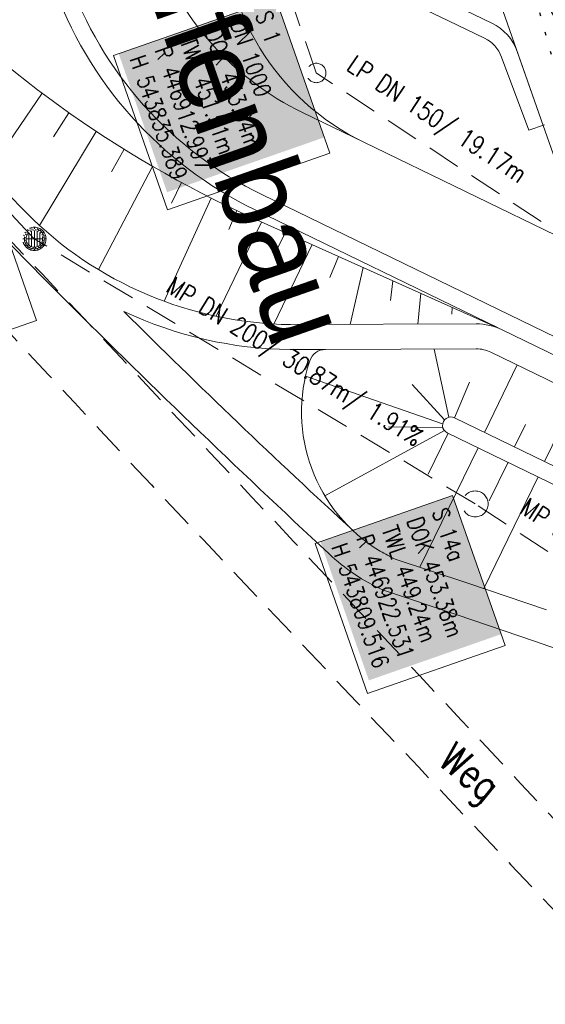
# Model space of a CAD drawing. Extents: x 446740 to 447511, y 442825 to 444215.
# Tile 37 of 94: x 446896 to 446927, y 443779 to 443838. Entities that reach past the tile are written whole.
import ezdxf

# ---------------------------------------------------------------- set-up
doc = ezdxf.new("R2010")
doc.units = 0
doc.header["$LTSCALE"] = 2
doc.header["$MEASUREMENT"] = 0
for name, pattern in [('AUSGEZOGEN', [0]), ('BAB-FM2', [2.6, 1.5, -0.5, 0.1, -0.5]), ('GESTRICH-X2', [1.5, 1, -0.5]), ('PUNKTX2_STR', [0.6, 0.1, -0.5])]:
    doc.linetypes.add(name, pattern=pattern)
doc.layers.get('0').update_dxf_attribs({"linetype": 'AUSGEZOGEN'})
for name, color, linetype in [('BAB_FM', 5, 'BAB-FM2'), ('Beschriftung', 7, 'CONTINUOUS'), ('FBRTOP', 250, 'AUSGEZOGEN'), ('GLOBAL', 7, 'CONTINUOUS'), ('Hintergrund', 7, 'CONTINUOUS'), ('Hintergrundplan', 7, 'CONTINUOUS'), ('Ingenieurbauwerke', 15, 'CONTINUOUS'), ('KANAL', 7, 'GESTRICH-X2'), ('SCHRIFT', 7, 'AUSGEZOGEN'), ('STRASSE', 250, 'AUSGEZOGEN'), ('WEG', 250, 'GESTRICH-X2')]:
    doc.layers.add(name, color=color, linetype=linetype)
doc.styles.add('6', font='txt_____.ttf', dxfattribs={"width": 0.8, "height": 1})
doc.styles.add('8', font='txt_____.ttf', dxfattribs={"width": 0.8, "height": 1})
doc.styles.add('ROMANS', font='romans.shx', dxfattribs={"width": 0.8})
doc.styles.add('UNIR-O', font='unir_o.shx', dxfattribs={"height": 2.5})

# ---------------------------------------------------------------- blocks, each defined once
blk = doc.blocks.new('Schacht')
at = {"color": 18, "lineweight": 9, "true_color": 0x000000}
blk.add_circle((0, 0), 0.779, dxfattribs=at)
blk = doc.blocks.new('Muldenschacht')
at = {"color": 18, "lineweight": 9, "true_color": 0x000000}
for p, q in [((-0.215015, 0.669384), (-0.184082, 0.574183)), ((-0.096655, 0.595502), (-0.080293, 0.496748)), ((0.001513, 0.703679), (0.001513, 0.603579)), ((0.093794, 0.596447), (0.078414, 0.497536)), ((0.218041, 0.669384), (0.187109, 0.574183)), ((-0.599087, 0.002979), (-0.699187, 0.002979)), ((-0.569691, 0.188574), (-0.664892, 0.219507)), ((-0.492399, 0.083917), (-0.591181, 0.100105)), ((-0.484382, 0.356002), (-0.565365, 0.41484)), ((-0.444073, 0.230912), (-0.53319, 0.276499)), ((0.502013, 0.002979), (-0.498987, 0.002979)), ((0.474843, 0.165641), (-0.471817, 0.165641)), ((-0.350626, 0.358645), (-0.421053, 0.429778)), ((-0.351511, 0.488874), (-0.410348, 0.569857)), ((0.38186, 0.328304), (-0.378834, 0.328304)), ((-0.228204, 0.447647), (-0.274147, 0.536581)), ((0.001562, 0.503479), (0.001464, -0.497521)), ((0.271415, 0.539517), (0.226431, 0.450094)), ((0.413374, 0.569857), (0.354537, 0.488874)), ((0.425748, 0.42812), (0.355042, 0.357263)), ((0.447803, 0.22953), (0.537061, 0.27484)), ((0.568391, 0.41484), (0.487409, 0.356002)), ((0.4959, 0.080963), (0.594778, 0.096559)), ((0.572718, 0.188574), (0.667918, 0.219507)), ((0.602083, 0.008988), (0.702178, 0.00999)), ((-0.569691, -0.182617), (-0.664892, -0.21355)), ((-0.493148, -0.073251), (-0.59208, -0.088497)), ((-0.484382, -0.350045), (-0.565365, -0.408882)), ((-0.445326, -0.222488), (-0.534694, -0.267581)), ((0.474843, -0.159684), (-0.471817, -0.159684)), ((-0.352742, -0.35058), (-0.423593, -0.421292)), ((-0.351511, -0.482917), (-0.410348, -0.5639)), ((0.38186, -0.322346), (-0.378834, -0.322346)), ((-0.228006, -0.441793), (-0.273909, -0.530747)), ((-0.184082, -0.568226), (-0.215015, -0.663427)), ((-0.079489, -0.490923), (-0.095689, -0.589704)), ((0.079714, -0.491374), (0.095355, -0.590245)), ((0.187109, -0.568226), (0.218041, -0.663427)), ((0.271696, -0.533418), (0.226665, -0.444019)), ((0.354537, -0.482917), (0.413374, -0.5639)), ((0.426841, -0.421069), (0.355953, -0.350395)), ((0.446654, -0.225822), (0.535682, -0.271583)), ((0.487409, -0.350045), (0.568391, -0.408882)), ((0.496174, -0.073247), (0.595107, -0.088493)), ((0.572718, -0.182617), (0.667918, -0.21355)), ((0.001513, -0.597621), (0.001513, -0.697721))]:
    blk.add_line(p, q, dxfattribs=at)
for radius in [0.7007, 0.6006, 0.5005]:
    blk.add_circle((0.001513, 0.002979), radius, dxfattribs=at)

msp = doc.modelspace()

# ---------------------------------------------------------------- linework, layer by layer
at = {"layer": 'BAB_FM', "flags": 128}
msp.add_lwpolyline([(446907.736, 443871.618, 0.029826), (446920.778, 443849.819, -0.026843), (446940.011, 443814.418), (446940.648, 443813.135, 0.040013), (446962.986, 443779.495), (446965.138, 443775.204, -0.343593), (446964.346, 443771.555), (446956.984, 443765.535, 0.398511), (446956.832, 443763.357), (446978.31, 443740.079), (447000.468, 443715.992), (447014.94, 443691.092), (447028.903, 443660.538), (447030.814, 443654.35), (447019.085, 443640.703), (447035.188, 443587.926), (447041.09, 443572.533)], format="xyb", dxfattribs=at)
at = {"layer": 'Beschriftung', "color": 18, "lineweight": 9, "true_color": 0x000000}
for points in [[(446910.944, 443839.284), (446914.181, 443830.016), (446904.426, 443826.608), (446901.189, 443835.876), (446910.944, 443839.284)], [(446893.373, 443829.109), (446896.567, 443819.967), (446886.812, 443816.559), (446883.618, 443825.702), (446893.373, 443829.109)]]:
    msp.add_lwpolyline(points, close=True, dxfattribs=at)
at = {"layer": 'FBRTOP', "color": 0, "const_width": 0.5}
msp.add_lwpolyline([(447118.971, 443523.408, 0), (447120.057, 443520.305, 0.000001), (447128.316, 443496.708, -0.000001), (447136.574, 443473.112)], format="xyb", dxfattribs=at)
at = {"layer": 'GLOBAL', "color": 18, "lineweight": 9, "true_color": 0x000000}
msp.add_lwpolyline([(446921.54, 443809.451), (446924.686, 443800.443), (446916.442, 443797.563), (446913.295, 443806.571), (446921.54, 443809.451)], close=True, dxfattribs=at)
at = {"layer": 'Hintergrund', "color": 254, "lineweight": 18, "true_color": 0xcccccc}
for p, q in [((446886.396, 443947.488), (446926.97, 443831.677)), ((446925.42, 443836.102), (446926.97, 443831.677)), ((446896.913, 443833.603), (446893.645, 443828.827)), ((446898.519, 443832.436), (446897.587, 443830.984)), ((446926.97, 443831.677), (446929.606, 443824.153)), ((446900.16, 443831.315), (446896.758, 443825.663)), ((446916.215, 443830.658), (446929.606, 443824.153)), ((446901.836, 443830.241), (446901.073, 443828.887)), ((446903.544, 443829.215), (446900.288, 443823.018)), ((446905.284, 443828.239), (446904.679, 443827.002)), ((446907.053, 443827.314), (446904.242, 443821.112)), ((446908.593, 443826.561), (446908.111, 443825.43)), ((446909.472, 443826.153), (446924.511, 443819.4)), ((446910.074, 443825.861), (446907.346, 443820.214)), ((446911.514, 443825.236), (446910.904, 443824.027)), ((446913.122, 443824.514), (446910.808, 443819.749)), ((446914.691, 443823.809), (446914.176, 443822.533)), ((446916.167, 443823.147), (446915.4, 443819.728)), ((446917.951, 443822.345), (446917.812, 443821.166)), ((446919.625, 443821.594), (446919.451, 443819.744)), ((446921.517, 443820.744), (446921.493, 443820.347)), ((446922.955, 443819.758), (446911.814, 443819.714)), ((446921.306, 443814.152), (446920.433, 443818.248)), ((446923.453, 443813.246), (446925.418, 443817.292)), ((446920.943, 443813.754), (446912.714, 443816.62)), ((446921.059, 443813.998), (446919.116, 443816.117)), ((446921.654, 443814.119), (446922.557, 443816.265)), ((446927.051, 443811.498), (446929.016, 443815.544)), ((446925.252, 443812.372), (446925.907, 443813.721)), ((446921.048, 443813.355), (446913.879, 443809.431)), ((446920.956, 443813.53), (446917.703, 443813.58)), ((446921.268, 443813.196), (446920.077, 443810.742)), ((446923.067, 443812.322), (446919.581, 443805.144)), ((446924.866, 443811.448), (446923.743, 443809.135)), ((446926.665, 443810.574), (446923.407, 443803.867))]:
    msp.add_line(p, q, dxfattribs=at)
for points in [[(446925.42, 443836.102, 0.198918), (446923.889, 443837.814), (446921.729, 443838.853, -0.198913), (446920.198, 443840.564), (446883.136, 443946.347, -0.19891)], [(446916.215, 443830.658, -0.292532), (446907.771, 443844.446, 0.089418), (446906.931, 443849.702), (446895.65, 443881.898, 0.198904), (446894.12, 443883.609), (446889.35, 443885.904, -0.198904), (446887.819, 443887.615), (446876.837, 443918.961, -0.198904), (446876.965, 443921.253), (446879.26, 443926.023, 0.198904), (446879.387, 443928.316), (446878.106, 443931.972, 0.198904), (446876.576, 443933.684), (446871.804, 443935.982, -0.200245), (446870.274, 443937.694)], [(446897.6, 443843.067), (446898.469, 443840.587, 0.197945), (446910.127, 443827.503), (446957.397, 443804.54, -0.198221), (446967.534, 443793.163), (446971.143, 443782.864, 0.096812), (446989.793, 443750.488)], [(446903.659, 443842.405, 0.197946), (446912.53, 443832.45), (446916.215, 443830.658)], [(446887.982, 443841.625, 0.098515), (446909.472, 443826.153)], [(446897.525, 443840.256, 0.197945), (446909.69, 443826.603), (446924.272, 443819.519)], [(446883.826, 443839.38, 0.009078), (446895.948, 443826.44)], [(446917.891, 443839.589), (446921.295, 443837.951), (446923.455, 443836.912, -0.198918), (446924.476, 443835.771), (446926.119, 443831.378), (446927.063, 443831.709)], [(446882.365, 443838.014, 0.01146), (446897.808, 443821.688)], [(446895.948, 443826.44, 0.196774), (446911.814, 443819.714)], [(446897.808, 443821.688, 0.009729), (446914.113, 443805.972)], [(446901.821, 443820.498, 0.009768), (446915.606, 443807.311)], [(446901.821, 443820.498, 0.106708), (446911.796, 443818.214), (446913.914, 443818.222)], [(446924.511, 443819.4, 0.115588), (446922.955, 443819.758)], [(446923.843, 443818.057, 0.114495), (446922.961, 443818.258), (446913.914, 443818.222, 0.324261), (446912.966, 443817.53, 0.350186), (446917.202, 443806.112)], [(446921.218, 443813.22, -1.000591), (446921.654, 443814.119)], [(446917.202, 443806.112, 0.025808), (446918.09, 443805.638), (446922.4, 443804.21), (446927.169, 443802.584)], [(446914.113, 443805.972, 0.084829), (446917.397, 443803.761)]]:
    msp.add_lwpolyline(points, format="xyb", dxfattribs=at)
for points in [[(446956.96, 443803.641), (446924.511, 443819.4), (446956.96, 443803.641)], [(446956.96, 443803.641), (446924.511, 443819.4), (446956.96, 443803.641)], [(446956.306, 443802.291), (446923.843, 443818.057)], [(446921.654, 443814.119), (446954.34, 443798.243)], [(446953.903, 443797.344), (446921.218, 443813.22)], [(446917.397, 443803.761), (446921.762, 443802.315), (446926.515, 443800.694), (446931.257, 443799.033)]]:
    msp.add_lwpolyline(points, dxfattribs=at)
at = {"layer": 'Hintergrundplan', "color": 254, "lineweight": 18, "true_color": 0xcccccc}
for p, q in [((446886.396, 443947.488), (446926.97, 443831.677)), ((446925.42, 443836.102), (446926.97, 443831.677)), ((446896.913, 443833.603), (446893.645, 443828.827)), ((446898.519, 443832.436), (446897.587, 443830.984)), ((446926.97, 443831.677), (446929.606, 443824.153)), ((446900.16, 443831.315), (446896.758, 443825.663)), ((446916.215, 443830.658), (446929.606, 443824.153)), ((446901.836, 443830.241), (446901.073, 443828.887)), ((446903.544, 443829.215), (446900.288, 443823.018)), ((446905.284, 443828.239), (446904.679, 443827.002)), ((446907.053, 443827.314), (446904.242, 443821.112)), ((446908.593, 443826.561), (446908.111, 443825.43)), ((446909.472, 443826.153), (446924.511, 443819.4)), ((446910.074, 443825.861), (446907.346, 443820.214)), ((446911.514, 443825.236), (446910.904, 443824.027)), ((446913.122, 443824.514), (446910.808, 443819.749)), ((446914.691, 443823.809), (446914.176, 443822.533)), ((446916.167, 443823.147), (446915.4, 443819.728)), ((446917.951, 443822.345), (446917.812, 443821.166)), ((446919.625, 443821.594), (446919.451, 443819.744)), ((446921.517, 443820.744), (446921.493, 443820.347)), ((446922.955, 443819.758), (446911.814, 443819.714)), ((446921.306, 443814.152), (446920.433, 443818.248)), ((446923.453, 443813.246), (446925.418, 443817.292)), ((446920.943, 443813.754), (446912.714, 443816.62)), ((446921.059, 443813.998), (446919.116, 443816.117)), ((446921.654, 443814.119), (446922.557, 443816.265)), ((446927.051, 443811.498), (446929.016, 443815.544)), ((446925.252, 443812.372), (446925.907, 443813.721)), ((446921.048, 443813.355), (446913.879, 443809.431)), ((446920.956, 443813.53), (446917.703, 443813.58)), ((446921.268, 443813.196), (446920.077, 443810.742)), ((446923.067, 443812.322), (446919.581, 443805.144)), ((446924.866, 443811.448), (446923.743, 443809.135)), ((446926.665, 443810.574), (446923.407, 443803.867))]:
    msp.add_line(p, q, dxfattribs=at)
for points in [[(446925.42, 443836.102, 0.198918), (446923.889, 443837.814), (446921.729, 443838.853, -0.198913), (446920.198, 443840.564), (446883.136, 443946.347, -0.19891)], [(446916.215, 443830.658, -0.292532), (446907.771, 443844.446, 0.089418), (446906.931, 443849.702), (446895.65, 443881.898, 0.198904), (446894.12, 443883.609), (446889.35, 443885.904, -0.198904), (446887.819, 443887.615), (446876.837, 443918.961, -0.198904), (446876.965, 443921.253), (446879.26, 443926.023, 0.198904), (446879.387, 443928.316), (446878.106, 443931.972, 0.198904), (446876.576, 443933.684), (446871.804, 443935.982, -0.200245), (446870.274, 443937.694)], [(446897.6, 443843.067), (446898.469, 443840.587, 0.197945), (446910.127, 443827.503), (446957.397, 443804.54, -0.198221), (446967.534, 443793.163), (446971.143, 443782.864, 0.096812), (446989.793, 443750.488)], [(446903.659, 443842.405, 0.197946), (446912.53, 443832.45), (446916.215, 443830.658)], [(446887.982, 443841.625, 0.098515), (446909.472, 443826.153)], [(446897.525, 443840.256, 0.197945), (446909.69, 443826.603), (446924.272, 443819.519)], [(446883.826, 443839.38, 0.009078), (446895.948, 443826.44)], [(446917.891, 443839.589), (446921.295, 443837.951), (446923.455, 443836.912, -0.198918), (446924.476, 443835.771), (446926.119, 443831.378), (446927.063, 443831.709)], [(446882.365, 443838.014, 0.01146), (446897.808, 443821.688)], [(446895.948, 443826.44, 0.196774), (446911.814, 443819.714)], [(446897.808, 443821.688, 0.009729), (446914.113, 443805.972)], [(446901.821, 443820.498, 0.009768), (446915.606, 443807.311)], [(446901.821, 443820.498, 0.106708), (446911.796, 443818.214), (446913.914, 443818.222)], [(446924.511, 443819.4, 0.115588), (446922.955, 443819.758)], [(446923.843, 443818.057, 0.114495), (446922.961, 443818.258), (446913.914, 443818.222, 0.324261), (446912.966, 443817.53, 0.350186), (446917.202, 443806.112)], [(446921.218, 443813.22, -1.000591), (446921.654, 443814.119)], [(446917.202, 443806.112, 0.025808), (446918.09, 443805.638), (446922.4, 443804.21), (446927.169, 443802.584)], [(446914.113, 443805.972, 0.084829), (446917.397, 443803.761)]]:
    msp.add_lwpolyline(points, format="xyb", dxfattribs=at)
for points in [[(446956.96, 443803.641), (446924.511, 443819.4), (446956.96, 443803.641)], [(446956.96, 443803.641), (446924.511, 443819.4), (446956.96, 443803.641)], [(446956.306, 443802.291), (446923.843, 443818.057)], [(446921.654, 443814.119), (446954.34, 443798.243)], [(446953.903, 443797.344), (446921.218, 443813.22)], [(446917.397, 443803.761), (446921.762, 443802.315), (446926.515, 443800.694), (446931.257, 443799.033)]]:
    msp.add_lwpolyline(points, dxfattribs=at)
at = {"layer": 'Ingenieurbauwerke', "color": 7, "linetype": 'PUNKTX2_STR'}
msp.add_line((446906.009, 443912.394), (446938.857, 443795.294), dxfattribs=at)
at = {"layer": 'KANAL', "color": 92, "lineweight": 9, "true_color": 0x00b400}
for p, q in [((446913.36, 443834.821, 453.044), (446896.417, 443884.063)), ((446896.442, 443824.862, 449.672), (446864.296, 443858.927, 449.829)), ((446929.352, 443824.252, 452.911), (446913.36, 443834.821, 453.044)), ((446922.894, 443808.948, 453.375), (446896.442, 443824.862, 449.672)), ((446942.319, 443796.216, 454.675), (446922.894, 443808.948, 453.375))]:
    msp.add_line(p, q, dxfattribs=at)
at = {"layer": 'STRASSE'}
for points in [[(447062.812, 443984.485, 0.000031), (447067.774, 443953.189, 0.000135), (447068.931, 443945.908, 0.000002), (447074.525, 443910.767, 0.000014), (447075.333, 443905.695, 0.000003), (447075.577, 443904.158, 0.000002), (447075.88, 443902.258, 0.000405)], [(447056.172, 444006.907, 0.000256), (447057.959, 443995.782, 0.000007), (447066.417, 443943.312, -0.000072), (447067.235, 443938.233, -0.000506), (447069.899, 443921.568, 0.000383), (447073.414, 443899.55, 0.002551), (447074.205, 443894.777, 0.000503), (447078.363, 443870.591, 0.006787), (447082.529, 443848.311, 0.026597), (447083.97, 443842.705, 0.011408), (447085.657, 443837.742, 0.003012), (447092.583, 443819.14, 0.000539), (447102.034, 443794.298, 0.00389), (447103.374, 443790.868, 0.002567), (447104.913, 443787.074, -0.001252), (447108.088, 443779.304, -0.003407), (447110.594, 443773.006, -0.003634)], [(446963.395, 443791.048, 0.000903), (446963.475, 443790.95, 0.008098), (446964.815, 443789.354, 0.044964), (446965.487, 443788.707, 0.04079), (446966.339, 443788.131, 0.158037), (446967.576, 443787.881, 0.469329), (446967.853, 443788.304, 0.009198), (446967.52, 443789.322, 0.000223), (446952.986, 443831.009, 0.000004), (446936.423, 443878.447, -0.000017), (446932.249, 443890.404, -0.0013), (446927.963, 443902.785, 0.001293), (446923.656, 443915.228, 0.025648), (446922.292, 443918.574, 0.024383), (446920.513, 443921.932, 0.071691), (446919.532, 443923.147, 0.016707), (446914.498, 443927.52, 0.052871), (446911.116, 443929.717, 0.037612), (446905.892, 443931.897)]]:
    msp.add_lwpolyline(points, format="xyb", dxfattribs=at)
at = {"layer": 'WEG', "flags": 128}
for points in [[(446976.819, 443622.809, 0.003478), (446990.635, 443633.804, 0.004455), (447000.398, 443641.83, 0.000244), (447009.149, 443649.163, 0.00383), (447009.702, 443649.634, 0.029535), (447011.872, 443651.748, 0.030309), (447013.725, 443654.045, 0.044337), (447014.902, 443656.056, 0.024922), (447016.481, 443659.884, 0.020172), (447017.405, 443662.859, 0.030072), (447017.821, 443664.908, 0.045014), (447017.963, 443667.723, 0.03518), (447017.568, 443671.304, 0.019616), (447016.56, 443675.826, 0.016896), (447015.009, 443680.976, 0.009595), (447013.503, 443685.161, 0.006158), (447010.953, 443691.603, 0.021057), (447006.381, 443701.537, 0.034412), (447002.925, 443707.273, 0.024481), (446996.978, 443714.936, 0.010018), (446981.195, 443732.608, 0.000195), (446953.17, 443762.726, 0.000666), (446944.962, 443771.517, 0.000046), (446941.056, 443775.688, 0.000009), (446922.08, 443795.949, 0.001109), (446881.764, 443838.802, 0.00487), (446872.464, 443848.453, 0.033993), (446870.176, 443850.485, 0.027932), (446867.108, 443852.595, 0.056779), (446865.132, 443853.509, 0.044375), (446862.423, 443854.146, 0.066457), (446859.151, 443854.177, 0.07715), (446856.435, 443853.405, 0.026945), (446855.343, 443852.829, 0.005039), (446849.713, 443849.386, 0.024312), (446844.157, 443845.523, 0.01939), (446837.642, 443840.09)], [(446839.503, 443837.192, -0.024299), (446846.088, 443843.08, -0.028596), (446852.182, 443847.465, -0.002657), (446855.649, 443849.645, -0.018724), (446856.154, 443849.933, -0.064132), (446858.234, 443850.699, -0.052142), (446860.936, 443851.027, -0.051497), (446862.977, 443850.85, -0.064077), (446864.543, 443850.336, -0.046861), (446866.851, 443848.956, -0.040142), (446869.225, 443846.904, -0.010587), (446882.06, 443833.308, 0.005484), (446906.566, 443806.811, 0.000342), (446936.107, 443775.608, -0.000702), (446950.465, 443760.42, -0.001926), (446960.591, 443749.595, -0.000804), (446984.714, 443723.524, -0.009458), (446993.661, 443713.448, -0.013174), (446999.75, 443705.93, -0.048866), (447004.434, 443698.406, -0.031939), (447009.648, 443685.91, -0.007405), (447012.54, 443677.083, -0.024061), (447013.258, 443674.315, -0.002233), (447013.434, 443673.452, -0.002633), (447013.576, 443672.719, -0.0246), (447013.874, 443670.559, -0.016952), (447014.044, 443667.4, -0.058854), (447013.748, 443664.379, -0.042814), (447012.514, 443660.4, -0.027791), (447011.122, 443657.457, -0.045135), (447010.009, 443655.787, -0.021996), (447008.373, 443653.928, -0.016225), (447005.969, 443651.586, -0.025254), (446993.147, 443641.014, 0.018531), (446975.487, 443626.846, 0.000995), (446975.432, 443626.798, 0.000136), (446975.026, 443626.444)]]:
    msp.add_lwpolyline(points, format="xyb", dxfattribs=at)

# ---------------------------------------------------------------- block references
at = {"layer": 'KANAL', "xscale": 0.75, "yscale": 0.75}
msp.add_blockref('Schacht', (446913.36, 443834.821), dxfattribs=at)
at = {"layer": 'KANAL', "rotation": 270}
for name, p in [('Muldenschacht', (446896.442, 443824.862)), ('Schacht', (446922.894, 443808.948))]:
    msp.add_blockref(name, p, dxfattribs=at)

# ---------------------------------------------------------------- texts
at = {"layer": 'Beschriftung', "color": 18, "true_color": 0x000000, "insert": (446910.637, 443838.647), "char_height": 1, "attachment_point": 1, "rotation": 289.25515, "line_spacing_factor": 0.959981, "style": '8', "bg_fill": 1, "box_fill_scale": 1.5, "bg_fill_color": 256, "bg_fill_true_color": 11599800, "bg_fill_transparency": 0}
msp.add_mtext('S 1^JDN 1000^JDOK 453.04m^JTWL 451.51m^JR 446912.997^JH 543835.389', dxfattribs=at)
at = {"layer": 'Beschriftung', "color": 92, "true_color": 0x00b400, "char_height": 1.1, "attachment_point": 1, "line_spacing_factor": 0.959981, "style": '6'}
for s, insert, rotation in [('LP DN 150/ 19.17m', (446915.721, 443835.963), 326.53953), ('MP DN 200/ 30.87m/ 1.91%', (446904.844, 443822.671), 328.01895)]:
    msp.add_mtext(s, dxfattribs=dict(at, insert=insert, rotation=rotation))
at = {"layer": 'GLOBAL', "color": 18, "true_color": 0x000000, "insert": (446921.233, 443808.814), "char_height": 1, "attachment_point": 1, "rotation": 289.25515, "line_spacing_factor": 0.959981, "style": '8', "bg_fill": 1, "box_fill_scale": 1.5, "bg_fill_color": 256, "bg_fill_true_color": 11599800, "bg_fill_transparency": 0}
msp.add_mtext('S 14a^JDOK 453.38m^JTWL 449.24m^JR 446922.531^JH 543809.516', dxfattribs=at)
at = {"layer": 'KANAL', "color": 92, "true_color": 0x00b400, "insert": (446926.099, 443809.383), "char_height": 1.1, "attachment_point": 1, "rotation": 326.75742, "line_spacing_factor": 0.959981, "style": '6'}
msp.add_mtext('MP DN 200/ 23.23m/ 1.51%', dxfattribs=at)
at = {"layer": 'SCHRIFT', "style": 'UNIR-O'}
msp.add_text('PWC Offenbau', height=5, rotation=289.29073, dxfattribs=at).set_placement((446895.962, 443860.537))
at = {"layer": 'WEG', "style": 'ROMANS', "width": 0.8}
msp.add_text('Weg', height=1.8, rotation=320.88537, dxfattribs=at).set_placement((446920.574, 443793.361))

doc.saveas('drawing.dxf')
